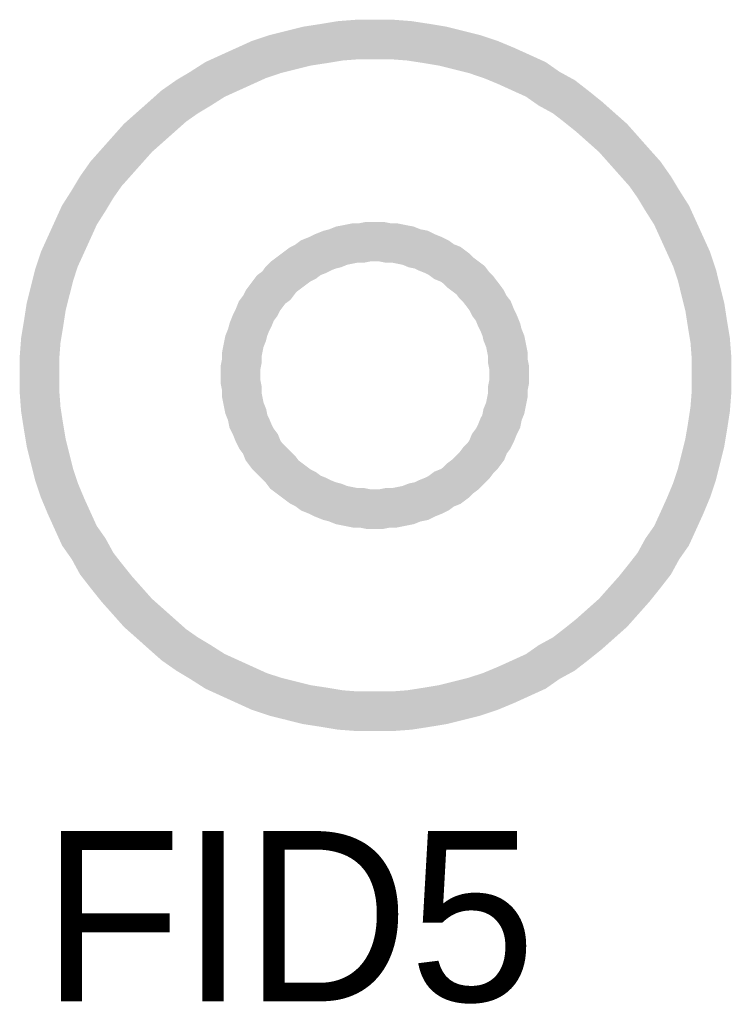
# Model space of a CAD drawing. Header units: inches. Extents: x 0 to 17, y 0 to 11.
# Tile 10 of 14: x 5.6 to 5.8, y 8.5 to 8.8. Entities that reach past the tile are written whole.
import ezdxf

# ---------------------------------------------------------------- set-up
doc = ezdxf.new("R2010")
doc.units = ezdxf.units.IN
doc.header["$MEASUREMENT"] = 0
doc.layers.add('Sheet', color=255, linetype='Continuous')

msp = doc.modelspace()

# ---------------------------------------------------------------- linework, layer by layer
at = {"layer": 'Sheet'}
for points in [[(5.60033, 8.70001, 0.0118, 0.0118, 0), (5.60033, 8.70516, 0.0118, 0.0118, 0), (5.60072, 8.71032, 0.0118, 0.0118, 0), (5.60152, 8.71507, 0.0118, 0.0118, 0), (5.60231, 8.72023, 0.0118, 0.0118, 0), (5.6035, 8.72499, 0.0118, 0.0118, 0), (5.60469, 8.72974, 0.0118, 0.0118, 0), (5.60627, 8.7345, 0.0118, 0.0118, 0), (5.60826, 8.73886, 0.0118, 0.0118, 0), (5.61024, 8.74322, 0.0118, 0.0118, 0), (5.61222, 8.74759, 0.0118, 0.0118, 0), (5.615, 8.75195, 0.0118, 0.0118, 0), (5.61737, 8.75591, 0.0118, 0.0118, 0), (5.62015, 8.75988, 0.0118, 0.0118, 0), (5.62332, 8.76344, 0.0118, 0.0118, 0), (5.62649, 8.76701, 0.0118, 0.0118, 0), (5.62966, 8.77058, 0.0118, 0.0118, 0), (5.63323, 8.77375, 0.0118, 0.0118, 0), (5.6368, 8.77692, 0.0118, 0.0118, 0), (5.64037, 8.7801, 0.0118, 0.0118, 0), (5.64433, 8.78287, 0.0118, 0.0118, 0), (5.6483, 8.78525, 0.0118, 0.0118, 0), (5.65266, 8.78803, 0.0118, 0.0118, 0), (5.65702, 8.79001, 0.0118, 0.0118, 0), (5.66138, 8.79199, 0.0118, 0.0118, 0), (5.66574, 8.79397, 0.0118, 0.0118, 0), (5.6705, 8.79556, 0.0118, 0.0118, 0), (5.67526, 8.79675, 0.0118, 0.0118, 0), (5.68001, 8.79794, 0.0118, 0.0118, 0), (5.68517, 8.79873, 0.0118, 0.0118, 0), (5.68993, 8.79952, 0.0118, 0.0118, 0), (5.69508, 8.79992, 0.0118, 0.0118, 0), (5.70023, 8.79992, 0.0118, 0.0118, 0)], [(5.70023, 8.79992, 0.0118, 0.0118, 0), (5.70023, 8.79992, 0.0118, 0.0118, 0)], [(5.70023, 8.79992, 0.0118, 0.0118, 0), (5.70539, 8.79992, 0.0118, 0.0118, 0), (5.71054, 8.79952, 0.0118, 0.0118, 0), (5.71569, 8.79873, 0.0118, 0.0118, 0), (5.72045, 8.79794, 0.0118, 0.0118, 0), (5.72521, 8.79675, 0.0118, 0.0118, 0), (5.72997, 8.79556, 0.0118, 0.0118, 0), (5.73472, 8.79397, 0.0118, 0.0118, 0), (5.73948, 8.79199, 0.0118, 0.0118, 0), (5.74384, 8.79001, 0.0118, 0.0118, 0), (5.7482, 8.78803, 0.0118, 0.0118, 0), (5.75217, 8.78525, 0.0118, 0.0118, 0), (5.75653, 8.78287, 0.0118, 0.0118, 0), (5.7601, 8.7801, 0.0118, 0.0118, 0), (5.76406, 8.77692, 0.0118, 0.0118, 0), (5.76763, 8.77375, 0.0118, 0.0118, 0), (5.7712, 8.77058, 0.0118, 0.0118, 0), (5.77437, 8.76701, 0.0118, 0.0118, 0), (5.77754, 8.76344, 0.0118, 0.0118, 0), (5.78071, 8.75988, 0.0118, 0.0118, 0), (5.78349, 8.75591, 0.0118, 0.0118, 0), (5.78587, 8.75195, 0.0118, 0.0118, 0), (5.78864, 8.74759, 0.0118, 0.0118, 0), (5.79063, 8.74322, 0.0118, 0.0118, 0), (5.79261, 8.73886, 0.0118, 0.0118, 0), (5.79459, 8.7345, 0.0118, 0.0118, 0), (5.79618, 8.72974, 0.0118, 0.0118, 0), (5.79736, 8.72499, 0.0118, 0.0118, 0), (5.79855, 8.72023, 0.0118, 0.0118, 0), (5.79935, 8.71507, 0.0118, 0.0118, 0), (5.80014, 8.71032, 0.0118, 0.0118, 0), (5.80054, 8.70516, 0.0118, 0.0118, 0), (5.80054, 8.70001, 0.0118, 0.0118, 0)], [(5.60033, 8.70001, 0.0039, 0.0039, 0), (5.60033, 8.70516, 0.0039, 0.0039, 0), (5.60072, 8.71032, 0.0039, 0.0039, 0), (5.60152, 8.71507, 0.0039, 0.0039, 0), (5.60231, 8.72023, 0.0039, 0.0039, 0), (5.6035, 8.72499, 0.0039, 0.0039, 0), (5.60469, 8.72974, 0.0039, 0.0039, 0), (5.60627, 8.7345, 0.0039, 0.0039, 0), (5.60826, 8.73886, 0.0039, 0.0039, 0), (5.61024, 8.74322, 0.0039, 0.0039, 0), (5.61222, 8.74759, 0.0039, 0.0039, 0), (5.615, 8.75195, 0.0039, 0.0039, 0), (5.61737, 8.75591, 0.0039, 0.0039, 0), (5.62015, 8.75988, 0.0039, 0.0039, 0), (5.62332, 8.76344, 0.0039, 0.0039, 0), (5.62649, 8.76701, 0.0039, 0.0039, 0), (5.62966, 8.77058, 0.0039, 0.0039, 0), (5.63323, 8.77375, 0.0039, 0.0039, 0), (5.6368, 8.77692, 0.0039, 0.0039, 0), (5.64037, 8.7801, 0.0039, 0.0039, 0), (5.64433, 8.78287, 0.0039, 0.0039, 0), (5.6483, 8.78525, 0.0039, 0.0039, 0), (5.65266, 8.78803, 0.0039, 0.0039, 0), (5.65702, 8.79001, 0.0039, 0.0039, 0), (5.66138, 8.79199, 0.0039, 0.0039, 0), (5.66574, 8.79397, 0.0039, 0.0039, 0), (5.6705, 8.79556, 0.0039, 0.0039, 0), (5.67526, 8.79675, 0.0039, 0.0039, 0), (5.68001, 8.79794, 0.0039, 0.0039, 0), (5.68517, 8.79873, 0.0039, 0.0039, 0), (5.68993, 8.79952, 0.0039, 0.0039, 0), (5.69508, 8.79992, 0.0039, 0.0039, 0), (5.70023, 8.79992, 0.0039, 0.0039, 0)], [(5.70023, 8.79992, 0.0039, 0.0039, 0), (5.70023, 8.79992, 0.0039, 0.0039, 0)], [(5.70023, 8.79992, 0.0039, 0.0039, 0), (5.70539, 8.79992, 0.0039, 0.0039, 0), (5.71054, 8.79952, 0.0039, 0.0039, 0), (5.71569, 8.79873, 0.0039, 0.0039, 0), (5.72045, 8.79794, 0.0039, 0.0039, 0), (5.72521, 8.79675, 0.0039, 0.0039, 0), (5.72997, 8.79556, 0.0039, 0.0039, 0), (5.73472, 8.79397, 0.0039, 0.0039, 0), (5.73948, 8.79199, 0.0039, 0.0039, 0), (5.74384, 8.79001, 0.0039, 0.0039, 0), (5.7482, 8.78803, 0.0039, 0.0039, 0), (5.75217, 8.78525, 0.0039, 0.0039, 0), (5.75653, 8.78287, 0.0039, 0.0039, 0), (5.7601, 8.7801, 0.0039, 0.0039, 0), (5.76406, 8.77692, 0.0039, 0.0039, 0), (5.76763, 8.77375, 0.0039, 0.0039, 0), (5.7712, 8.77058, 0.0039, 0.0039, 0), (5.77437, 8.76701, 0.0039, 0.0039, 0), (5.77754, 8.76344, 0.0039, 0.0039, 0), (5.78071, 8.75988, 0.0039, 0.0039, 0), (5.78349, 8.75591, 0.0039, 0.0039, 0), (5.78587, 8.75195, 0.0039, 0.0039, 0), (5.78864, 8.74759, 0.0039, 0.0039, 0), (5.79063, 8.74322, 0.0039, 0.0039, 0), (5.79261, 8.73886, 0.0039, 0.0039, 0), (5.79459, 8.7345, 0.0039, 0.0039, 0), (5.79618, 8.72974, 0.0039, 0.0039, 0), (5.79736, 8.72499, 0.0039, 0.0039, 0), (5.79855, 8.72023, 0.0039, 0.0039, 0), (5.79935, 8.71507, 0.0039, 0.0039, 0), (5.80014, 8.71032, 0.0039, 0.0039, 0), (5.80054, 8.70516, 0.0039, 0.0039, 0), (5.80054, 8.70001, 0.0039, 0.0039, 0)], [(5.66019, 8.70001, 0.0118, 0.0118, 0), (5.66019, 8.70199, 0.0118, 0.0118, 0), (5.66059, 8.70397, 0.0118, 0.0118, 0), (5.66059, 8.70595, 0.0118, 0.0118, 0), (5.66098, 8.70794, 0.0118, 0.0118, 0), (5.66138, 8.70992, 0.0118, 0.0118, 0), (5.66217, 8.7119, 0.0118, 0.0118, 0), (5.66257, 8.71349, 0.0118, 0.0118, 0), (5.66336, 8.71547, 0.0118, 0.0118, 0), (5.66416, 8.71706, 0.0118, 0.0118, 0), (5.66495, 8.71904, 0.0118, 0.0118, 0), (5.66614, 8.72062, 0.0118, 0.0118, 0), (5.66693, 8.72221, 0.0118, 0.0118, 0), (5.66812, 8.7238, 0.0118, 0.0118, 0), (5.66931, 8.72538, 0.0118, 0.0118, 0), (5.6709, 8.72657, 0.0118, 0.0118, 0), (5.67208, 8.72816, 0.0118, 0.0118, 0), (5.67327, 8.72935, 0.0118, 0.0118, 0), (5.67486, 8.73054, 0.0118, 0.0118, 0), (5.67645, 8.73173, 0.0118, 0.0118, 0), (5.67803, 8.73292, 0.0118, 0.0118, 0), (5.67962, 8.73371, 0.0118, 0.0118, 0), (5.6812, 8.7349, 0.0118, 0.0118, 0), (5.68319, 8.73569, 0.0118, 0.0118, 0), (5.68477, 8.73648, 0.0118, 0.0118, 0), (5.68675, 8.73728, 0.0118, 0.0118, 0), (5.68834, 8.73767, 0.0118, 0.0118, 0), (5.69032, 8.73847, 0.0118, 0.0118, 0), (5.6923, 8.73886, 0.0118, 0.0118, 0), (5.69429, 8.73926, 0.0118, 0.0118, 0), (5.69627, 8.73926, 0.0118, 0.0118, 0), (5.69825, 8.73966, 0.0118, 0.0118, 0), (5.70023, 8.73966, 0.0118, 0.0118, 0)], [(5.70023, 8.73966, 0.0118, 0.0118, 0), (5.70023, 8.73966, 0.0118, 0.0118, 0)], [(5.70023, 8.73966, 0.0118, 0.0118, 0), (5.70222, 8.73966, 0.0118, 0.0118, 0), (5.7042, 8.73926, 0.0118, 0.0118, 0), (5.70618, 8.73926, 0.0118, 0.0118, 0), (5.70816, 8.73886, 0.0118, 0.0118, 0), (5.71014, 8.73847, 0.0118, 0.0118, 0), (5.71213, 8.73767, 0.0118, 0.0118, 0), (5.71411, 8.73728, 0.0118, 0.0118, 0), (5.71569, 8.73648, 0.0118, 0.0118, 0), (5.71768, 8.73569, 0.0118, 0.0118, 0), (5.71926, 8.7349, 0.0118, 0.0118, 0), (5.72085, 8.73371, 0.0118, 0.0118, 0), (5.72283, 8.73292, 0.0118, 0.0118, 0), (5.72442, 8.73173, 0.0118, 0.0118, 0), (5.72561, 8.73054, 0.0118, 0.0118, 0), (5.72719, 8.72935, 0.0118, 0.0118, 0), (5.72878, 8.72816, 0.0118, 0.0118, 0), (5.72997, 8.72657, 0.0118, 0.0118, 0), (5.73116, 8.72538, 0.0118, 0.0118, 0), (5.73235, 8.7238, 0.0118, 0.0118, 0), (5.73354, 8.72221, 0.0118, 0.0118, 0), (5.73433, 8.72062, 0.0118, 0.0118, 0), (5.73552, 8.71904, 0.0118, 0.0118, 0), (5.73631, 8.71706, 0.0118, 0.0118, 0), (5.7371, 8.71547, 0.0118, 0.0118, 0), (5.7379, 8.71349, 0.0118, 0.0118, 0), (5.73829, 8.7119, 0.0118, 0.0118, 0), (5.73909, 8.70992, 0.0118, 0.0118, 0), (5.73948, 8.70794, 0.0118, 0.0118, 0), (5.73988, 8.70595, 0.0118, 0.0118, 0), (5.73988, 8.70397, 0.0118, 0.0118, 0), (5.74028, 8.70199, 0.0118, 0.0118, 0), (5.74028, 8.70001, 0.0118, 0.0118, 0)], [(5.66019, 8.70001, 0.0039, 0.0039, 0), (5.66019, 8.70199, 0.0039, 0.0039, 0), (5.66059, 8.70397, 0.0039, 0.0039, 0), (5.66059, 8.70595, 0.0039, 0.0039, 0), (5.66098, 8.70794, 0.0039, 0.0039, 0), (5.66138, 8.70992, 0.0039, 0.0039, 0), (5.66217, 8.7119, 0.0039, 0.0039, 0), (5.66257, 8.71349, 0.0039, 0.0039, 0), (5.66336, 8.71547, 0.0039, 0.0039, 0), (5.66416, 8.71706, 0.0039, 0.0039, 0), (5.66495, 8.71904, 0.0039, 0.0039, 0), (5.66614, 8.72062, 0.0039, 0.0039, 0), (5.66693, 8.72221, 0.0039, 0.0039, 0), (5.66812, 8.7238, 0.0039, 0.0039, 0), (5.66931, 8.72538, 0.0039, 0.0039, 0), (5.6709, 8.72657, 0.0039, 0.0039, 0), (5.67208, 8.72816, 0.0039, 0.0039, 0), (5.67327, 8.72935, 0.0039, 0.0039, 0), (5.67486, 8.73054, 0.0039, 0.0039, 0), (5.67645, 8.73173, 0.0039, 0.0039, 0), (5.67803, 8.73292, 0.0039, 0.0039, 0), (5.67962, 8.73371, 0.0039, 0.0039, 0), (5.6812, 8.7349, 0.0039, 0.0039, 0), (5.68319, 8.73569, 0.0039, 0.0039, 0), (5.68477, 8.73648, 0.0039, 0.0039, 0), (5.68675, 8.73728, 0.0039, 0.0039, 0), (5.68834, 8.73767, 0.0039, 0.0039, 0), (5.69032, 8.73847, 0.0039, 0.0039, 0), (5.6923, 8.73886, 0.0039, 0.0039, 0), (5.69429, 8.73926, 0.0039, 0.0039, 0), (5.69627, 8.73926, 0.0039, 0.0039, 0), (5.69825, 8.73966, 0.0039, 0.0039, 0), (5.70023, 8.73966, 0.0039, 0.0039, 0)], [(5.70023, 8.73966, 0.0039, 0.0039, 0), (5.70023, 8.73966, 0.0039, 0.0039, 0)], [(5.70023, 8.73966, 0.0039, 0.0039, 0), (5.70222, 8.73966, 0.0039, 0.0039, 0), (5.7042, 8.73926, 0.0039, 0.0039, 0), (5.70618, 8.73926, 0.0039, 0.0039, 0), (5.70816, 8.73886, 0.0039, 0.0039, 0), (5.71014, 8.73847, 0.0039, 0.0039, 0), (5.71213, 8.73767, 0.0039, 0.0039, 0), (5.71411, 8.73728, 0.0039, 0.0039, 0), (5.71569, 8.73648, 0.0039, 0.0039, 0), (5.71768, 8.73569, 0.0039, 0.0039, 0), (5.71926, 8.7349, 0.0039, 0.0039, 0), (5.72085, 8.73371, 0.0039, 0.0039, 0), (5.72283, 8.73292, 0.0039, 0.0039, 0), (5.72442, 8.73173, 0.0039, 0.0039, 0), (5.72561, 8.73054, 0.0039, 0.0039, 0), (5.72719, 8.72935, 0.0039, 0.0039, 0), (5.72878, 8.72816, 0.0039, 0.0039, 0), (5.72997, 8.72657, 0.0039, 0.0039, 0), (5.73116, 8.72538, 0.0039, 0.0039, 0), (5.73235, 8.7238, 0.0039, 0.0039, 0), (5.73354, 8.72221, 0.0039, 0.0039, 0), (5.73433, 8.72062, 0.0039, 0.0039, 0), (5.73552, 8.71904, 0.0039, 0.0039, 0), (5.73631, 8.71706, 0.0039, 0.0039, 0), (5.7371, 8.71547, 0.0039, 0.0039, 0), (5.7379, 8.71349, 0.0039, 0.0039, 0), (5.73829, 8.7119, 0.0039, 0.0039, 0), (5.73909, 8.70992, 0.0039, 0.0039, 0), (5.73948, 8.70794, 0.0039, 0.0039, 0), (5.73988, 8.70595, 0.0039, 0.0039, 0), (5.73988, 8.70397, 0.0039, 0.0039, 0), (5.74028, 8.70199, 0.0039, 0.0039, 0), (5.74028, 8.70001, 0.0039, 0.0039, 0)], [(5.70023, 8.5997, 0.0118, 0.0118, 0), (5.69508, 8.5997, 0.0118, 0.0118, 0), (5.68993, 8.60009, 0.0118, 0.0118, 0), (5.68517, 8.60089, 0.0118, 0.0118, 0), (5.68001, 8.60168, 0.0118, 0.0118, 0), (5.67526, 8.60287, 0.0118, 0.0118, 0), (5.6705, 8.60406, 0.0118, 0.0118, 0), (5.66574, 8.60564, 0.0118, 0.0118, 0), (5.66138, 8.60763, 0.0118, 0.0118, 0), (5.65702, 8.60961, 0.0118, 0.0118, 0), (5.65266, 8.61159, 0.0118, 0.0118, 0), (5.6483, 8.61437, 0.0118, 0.0118, 0), (5.64433, 8.61675, 0.0118, 0.0118, 0), (5.64037, 8.61952, 0.0118, 0.0118, 0), (5.6368, 8.62269, 0.0118, 0.0118, 0), (5.63323, 8.62587, 0.0118, 0.0118, 0), (5.62966, 8.62904, 0.0118, 0.0118, 0), (5.62649, 8.63261, 0.0118, 0.0118, 0), (5.62332, 8.63617, 0.0118, 0.0118, 0), (5.62015, 8.64014, 0.0118, 0.0118, 0), (5.61737, 8.64371, 0.0118, 0.0118, 0), (5.615, 8.64807, 0.0118, 0.0118, 0), (5.61222, 8.65203, 0.0118, 0.0118, 0), (5.61024, 8.65639, 0.0118, 0.0118, 0), (5.60826, 8.66076, 0.0118, 0.0118, 0), (5.60627, 8.66551, 0.0118, 0.0118, 0), (5.60469, 8.67027, 0.0118, 0.0118, 0), (5.6035, 8.67503, 0.0118, 0.0118, 0), (5.60231, 8.67979, 0.0118, 0.0118, 0), (5.60152, 8.68454, 0.0118, 0.0118, 0), (5.60072, 8.6897, 0.0118, 0.0118, 0), (5.60033, 8.69485, 0.0118, 0.0118, 0), (5.60033, 8.70001, 0.0118, 0.0118, 0)], [(5.60033, 8.70001, 0.0118, 0.0118, 0), (5.60033, 8.70001, 0.0118, 0.0118, 0)], [(5.70023, 8.65996, 0.0118, 0.0118, 0), (5.69825, 8.65996, 0.0118, 0.0118, 0), (5.69627, 8.66036, 0.0118, 0.0118, 0), (5.69429, 8.66036, 0.0118, 0.0118, 0), (5.6923, 8.66076, 0.0118, 0.0118, 0), (5.69032, 8.66115, 0.0118, 0.0118, 0), (5.68834, 8.66194, 0.0118, 0.0118, 0), (5.68675, 8.66234, 0.0118, 0.0118, 0), (5.68477, 8.66313, 0.0118, 0.0118, 0), (5.68319, 8.66393, 0.0118, 0.0118, 0), (5.6812, 8.66472, 0.0118, 0.0118, 0), (5.67962, 8.66591, 0.0118, 0.0118, 0), (5.67803, 8.6667, 0.0118, 0.0118, 0), (5.67645, 8.66789, 0.0118, 0.0118, 0), (5.67486, 8.66908, 0.0118, 0.0118, 0), (5.67327, 8.67027, 0.0118, 0.0118, 0), (5.67208, 8.67186, 0.0118, 0.0118, 0), (5.6709, 8.67305, 0.0118, 0.0118, 0), (5.66931, 8.67463, 0.0118, 0.0118, 0), (5.66812, 8.67582, 0.0118, 0.0118, 0), (5.66693, 8.67741, 0.0118, 0.0118, 0), (5.66614, 8.67939, 0.0118, 0.0118, 0), (5.66495, 8.68098, 0.0118, 0.0118, 0), (5.66416, 8.68256, 0.0118, 0.0118, 0), (5.66336, 8.68454, 0.0118, 0.0118, 0), (5.66257, 8.68613, 0.0118, 0.0118, 0), (5.66217, 8.68811, 0.0118, 0.0118, 0), (5.66138, 8.6901, 0.0118, 0.0118, 0), (5.66098, 8.69208, 0.0118, 0.0118, 0), (5.66059, 8.69406, 0.0118, 0.0118, 0), (5.66059, 8.69604, 0.0118, 0.0118, 0), (5.66019, 8.69802, 0.0118, 0.0118, 0), (5.66019, 8.70001, 0.0118, 0.0118, 0)], [(5.66019, 8.70001, 0.0118, 0.0118, 0), (5.66019, 8.70001, 0.0118, 0.0118, 0)], [(5.80054, 8.70001, 0.0118, 0.0118, 0), (5.80054, 8.69485, 0.0118, 0.0118, 0), (5.80014, 8.6897, 0.0118, 0.0118, 0), (5.79935, 8.68454, 0.0118, 0.0118, 0), (5.79855, 8.67979, 0.0118, 0.0118, 0), (5.79736, 8.67503, 0.0118, 0.0118, 0), (5.79618, 8.67027, 0.0118, 0.0118, 0), (5.79459, 8.66551, 0.0118, 0.0118, 0), (5.79261, 8.66076, 0.0118, 0.0118, 0), (5.79063, 8.65639, 0.0118, 0.0118, 0), (5.78864, 8.65203, 0.0118, 0.0118, 0), (5.78587, 8.64807, 0.0118, 0.0118, 0), (5.78349, 8.64371, 0.0118, 0.0118, 0), (5.78071, 8.64014, 0.0118, 0.0118, 0), (5.77754, 8.63617, 0.0118, 0.0118, 0), (5.77437, 8.63261, 0.0118, 0.0118, 0), (5.7712, 8.62904, 0.0118, 0.0118, 0), (5.76763, 8.62587, 0.0118, 0.0118, 0), (5.76406, 8.62269, 0.0118, 0.0118, 0), (5.7601, 8.61952, 0.0118, 0.0118, 0), (5.75653, 8.61675, 0.0118, 0.0118, 0), (5.75217, 8.61437, 0.0118, 0.0118, 0), (5.7482, 8.61159, 0.0118, 0.0118, 0), (5.74384, 8.60961, 0.0118, 0.0118, 0), (5.73948, 8.60763, 0.0118, 0.0118, 0), (5.73472, 8.60564, 0.0118, 0.0118, 0), (5.72997, 8.60406, 0.0118, 0.0118, 0), (5.72521, 8.60287, 0.0118, 0.0118, 0), (5.72045, 8.60168, 0.0118, 0.0118, 0), (5.71569, 8.60089, 0.0118, 0.0118, 0), (5.71054, 8.60009, 0.0118, 0.0118, 0), (5.70539, 8.5997, 0.0118, 0.0118, 0), (5.70023, 8.5997, 0.0118, 0.0118, 0)], [(5.74028, 8.70001, 0.0118, 0.0118, 0), (5.74028, 8.69802, 0.0118, 0.0118, 0), (5.73988, 8.69604, 0.0118, 0.0118, 0), (5.73988, 8.69406, 0.0118, 0.0118, 0), (5.73948, 8.69208, 0.0118, 0.0118, 0), (5.73909, 8.6901, 0.0118, 0.0118, 0), (5.73829, 8.68811, 0.0118, 0.0118, 0), (5.7379, 8.68613, 0.0118, 0.0118, 0), (5.7371, 8.68454, 0.0118, 0.0118, 0), (5.73631, 8.68256, 0.0118, 0.0118, 0), (5.73552, 8.68098, 0.0118, 0.0118, 0), (5.73433, 8.67939, 0.0118, 0.0118, 0), (5.73354, 8.67741, 0.0118, 0.0118, 0), (5.73235, 8.67582, 0.0118, 0.0118, 0), (5.73116, 8.67463, 0.0118, 0.0118, 0), (5.72997, 8.67305, 0.0118, 0.0118, 0), (5.72878, 8.67186, 0.0118, 0.0118, 0), (5.72719, 8.67027, 0.0118, 0.0118, 0), (5.72561, 8.66908, 0.0118, 0.0118, 0), (5.72442, 8.66789, 0.0118, 0.0118, 0), (5.72283, 8.6667, 0.0118, 0.0118, 0), (5.72085, 8.66591, 0.0118, 0.0118, 0), (5.71926, 8.66472, 0.0118, 0.0118, 0), (5.71768, 8.66393, 0.0118, 0.0118, 0), (5.71569, 8.66313, 0.0118, 0.0118, 0), (5.71411, 8.66234, 0.0118, 0.0118, 0), (5.71213, 8.66194, 0.0118, 0.0118, 0), (5.71014, 8.66115, 0.0118, 0.0118, 0), (5.70816, 8.66076, 0.0118, 0.0118, 0), (5.70618, 8.66036, 0.0118, 0.0118, 0), (5.7042, 8.66036, 0.0118, 0.0118, 0), (5.70222, 8.65996, 0.0118, 0.0118, 0), (5.70023, 8.65996, 0.0118, 0.0118, 0)], [(5.74028, 8.70001, 0.0118, 0.0118, 0), (5.74028, 8.70001, 0.0118, 0.0118, 0), (5.74028, 8.70001, 0.0118, 0.0118, 0), (5.74028, 8.70001, 0.0118, 0.0118, 0), (5.74028, 8.70001, 0.0118, 0.0118, 0), (5.74028, 8.70001, 0.0118, 0.0118, 0), (5.74028, 8.70001, 0.0118, 0.0118, 0), (5.74028, 8.70001, 0.0118, 0.0118, 0), (5.74028, 8.70001, 0.0118, 0.0118, 0), (5.74028, 8.70001, 0.0118, 0.0118, 0), (5.74028, 8.70001, 0.0118, 0.0118, 0), (5.74028, 8.70001, 0.0118, 0.0118, 0), (5.74028, 8.70001, 0.0118, 0.0118, 0), (5.74028, 8.70001, 0.0118, 0.0118, 0), (5.74028, 8.70001, 0.0118, 0.0118, 0), (5.74028, 8.70001, 0.0118, 0.0118, 0), (5.74028, 8.70001, 0.0118, 0.0118, 0), (5.74028, 8.70001, 0.0118, 0.0118, 0), (5.74028, 8.70001, 0.0118, 0.0118, 0), (5.74028, 8.70001, 0.0118, 0.0118, 0), (5.74028, 8.70001, 0.0118, 0.0118, 0), (5.74028, 8.70001, 0.0118, 0.0118, 0), (5.74028, 8.70001, 0.0118, 0.0118, 0), (5.74028, 8.70001, 0.0118, 0.0118, 0), (5.74028, 8.70001, 0.0118, 0.0118, 0), (5.74028, 8.70001, 0.0118, 0.0118, 0), (5.74028, 8.70001, 0.0118, 0.0118, 0), (5.74028, 8.70001, 0.0118, 0.0118, 0), (5.74028, 8.70001, 0.0118, 0.0118, 0), (5.74028, 8.70001, 0.0118, 0.0118, 0), (5.74028, 8.70001, 0.0118, 0.0118, 0), (5.74028, 8.70001, 0.0118, 0.0118, 0), (5.74028, 8.70001, 0.0118, 0.0118, 0)], [(5.74028, 8.70001, 0.0118, 0.0118, 0), (5.74028, 8.70001, 0.0118, 0.0118, 0)], [(5.80054, 8.70001, 0.0118, 0.0118, 0), (5.80054, 8.70001, 0.0118, 0.0118, 0), (5.80054, 8.70001, 0.0118, 0.0118, 0), (5.80054, 8.70001, 0.0118, 0.0118, 0), (5.80054, 8.70001, 0.0118, 0.0118, 0), (5.80054, 8.70001, 0.0118, 0.0118, 0), (5.80054, 8.70001, 0.0118, 0.0118, 0), (5.80054, 8.70001, 0.0118, 0.0118, 0), (5.80054, 8.70001, 0.0118, 0.0118, 0), (5.80054, 8.70001, 0.0118, 0.0118, 0), (5.80054, 8.70001, 0.0118, 0.0118, 0), (5.80054, 8.70001, 0.0118, 0.0118, 0), (5.80054, 8.70001, 0.0118, 0.0118, 0), (5.80054, 8.70001, 0.0118, 0.0118, 0), (5.80054, 8.70001, 0.0118, 0.0118, 0), (5.80054, 8.70001, 0.0118, 0.0118, 0), (5.80054, 8.70001, 0.0118, 0.0118, 0), (5.80054, 8.70001, 0.0118, 0.0118, 0), (5.80054, 8.70001, 0.0118, 0.0118, 0), (5.80054, 8.70001, 0.0118, 0.0118, 0), (5.80054, 8.70001, 0.0118, 0.0118, 0), (5.80054, 8.70001, 0.0118, 0.0118, 0), (5.80054, 8.70001, 0.0118, 0.0118, 0), (5.80054, 8.70001, 0.0118, 0.0118, 0), (5.80054, 8.70001, 0.0118, 0.0118, 0), (5.80054, 8.70001, 0.0118, 0.0118, 0), (5.80054, 8.70001, 0.0118, 0.0118, 0), (5.80054, 8.70001, 0.0118, 0.0118, 0), (5.80054, 8.70001, 0.0118, 0.0118, 0), (5.80054, 8.70001, 0.0118, 0.0118, 0), (5.80054, 8.70001, 0.0118, 0.0118, 0), (5.80054, 8.70001, 0.0118, 0.0118, 0), (5.80054, 8.70001, 0.0118, 0.0118, 0)], [(5.80054, 8.70001, 0.0118, 0.0118, 0), (5.80054, 8.70001, 0.0118, 0.0118, 0)], [(5.70023, 8.5997, 0.0039, 0.0039, 0), (5.69508, 8.5997, 0.0039, 0.0039, 0), (5.68993, 8.60009, 0.0039, 0.0039, 0), (5.68517, 8.60089, 0.0039, 0.0039, 0), (5.68001, 8.60168, 0.0039, 0.0039, 0), (5.67526, 8.60287, 0.0039, 0.0039, 0), (5.6705, 8.60406, 0.0039, 0.0039, 0), (5.66574, 8.60564, 0.0039, 0.0039, 0), (5.66138, 8.60763, 0.0039, 0.0039, 0), (5.65702, 8.60961, 0.0039, 0.0039, 0), (5.65266, 8.61159, 0.0039, 0.0039, 0), (5.6483, 8.61437, 0.0039, 0.0039, 0), (5.64433, 8.61675, 0.0039, 0.0039, 0), (5.64037, 8.61952, 0.0039, 0.0039, 0), (5.6368, 8.62269, 0.0039, 0.0039, 0), (5.63323, 8.62587, 0.0039, 0.0039, 0), (5.62966, 8.62904, 0.0039, 0.0039, 0), (5.62649, 8.63261, 0.0039, 0.0039, 0), (5.62332, 8.63617, 0.0039, 0.0039, 0), (5.62015, 8.64014, 0.0039, 0.0039, 0), (5.61737, 8.64371, 0.0039, 0.0039, 0), (5.615, 8.64807, 0.0039, 0.0039, 0), (5.61222, 8.65203, 0.0039, 0.0039, 0), (5.61024, 8.65639, 0.0039, 0.0039, 0), (5.60826, 8.66076, 0.0039, 0.0039, 0), (5.60627, 8.66551, 0.0039, 0.0039, 0), (5.60469, 8.67027, 0.0039, 0.0039, 0), (5.6035, 8.67503, 0.0039, 0.0039, 0), (5.60231, 8.67979, 0.0039, 0.0039, 0), (5.60152, 8.68454, 0.0039, 0.0039, 0), (5.60072, 8.6897, 0.0039, 0.0039, 0), (5.60033, 8.69485, 0.0039, 0.0039, 0), (5.60033, 8.70001, 0.0039, 0.0039, 0)], [(5.60033, 8.70001, 0.0039, 0.0039, 0), (5.60033, 8.70001, 0.0039, 0.0039, 0)], [(5.70023, 8.65996, 0.0039, 0.0039, 0), (5.69825, 8.65996, 0.0039, 0.0039, 0), (5.69627, 8.66036, 0.0039, 0.0039, 0), (5.69429, 8.66036, 0.0039, 0.0039, 0), (5.6923, 8.66076, 0.0039, 0.0039, 0), (5.69032, 8.66115, 0.0039, 0.0039, 0), (5.68834, 8.66194, 0.0039, 0.0039, 0), (5.68675, 8.66234, 0.0039, 0.0039, 0), (5.68477, 8.66313, 0.0039, 0.0039, 0), (5.68319, 8.66393, 0.0039, 0.0039, 0), (5.6812, 8.66472, 0.0039, 0.0039, 0), (5.67962, 8.66591, 0.0039, 0.0039, 0), (5.67803, 8.6667, 0.0039, 0.0039, 0), (5.67645, 8.66789, 0.0039, 0.0039, 0), (5.67486, 8.66908, 0.0039, 0.0039, 0), (5.67327, 8.67027, 0.0039, 0.0039, 0), (5.67208, 8.67186, 0.0039, 0.0039, 0), (5.6709, 8.67305, 0.0039, 0.0039, 0), (5.66931, 8.67463, 0.0039, 0.0039, 0), (5.66812, 8.67582, 0.0039, 0.0039, 0), (5.66693, 8.67741, 0.0039, 0.0039, 0), (5.66614, 8.67939, 0.0039, 0.0039, 0), (5.66495, 8.68098, 0.0039, 0.0039, 0), (5.66416, 8.68256, 0.0039, 0.0039, 0), (5.66336, 8.68454, 0.0039, 0.0039, 0), (5.66257, 8.68613, 0.0039, 0.0039, 0), (5.66217, 8.68811, 0.0039, 0.0039, 0), (5.66138, 8.6901, 0.0039, 0.0039, 0), (5.66098, 8.69208, 0.0039, 0.0039, 0), (5.66059, 8.69406, 0.0039, 0.0039, 0), (5.66059, 8.69604, 0.0039, 0.0039, 0), (5.66019, 8.69802, 0.0039, 0.0039, 0), (5.66019, 8.70001, 0.0039, 0.0039, 0)], [(5.66019, 8.70001, 0.0039, 0.0039, 0), (5.66019, 8.70001, 0.0039, 0.0039, 0)], [(5.80054, 8.70001, 0.0039, 0.0039, 0), (5.80054, 8.69485, 0.0039, 0.0039, 0), (5.80014, 8.6897, 0.0039, 0.0039, 0), (5.79935, 8.68454, 0.0039, 0.0039, 0), (5.79855, 8.67979, 0.0039, 0.0039, 0), (5.79736, 8.67503, 0.0039, 0.0039, 0), (5.79618, 8.67027, 0.0039, 0.0039, 0), (5.79459, 8.66551, 0.0039, 0.0039, 0), (5.79261, 8.66076, 0.0039, 0.0039, 0), (5.79063, 8.65639, 0.0039, 0.0039, 0), (5.78864, 8.65203, 0.0039, 0.0039, 0), (5.78587, 8.64807, 0.0039, 0.0039, 0), (5.78349, 8.64371, 0.0039, 0.0039, 0), (5.78071, 8.64014, 0.0039, 0.0039, 0), (5.77754, 8.63617, 0.0039, 0.0039, 0), (5.77437, 8.63261, 0.0039, 0.0039, 0), (5.7712, 8.62904, 0.0039, 0.0039, 0), (5.76763, 8.62587, 0.0039, 0.0039, 0), (5.76406, 8.62269, 0.0039, 0.0039, 0), (5.7601, 8.61952, 0.0039, 0.0039, 0), (5.75653, 8.61675, 0.0039, 0.0039, 0), (5.75217, 8.61437, 0.0039, 0.0039, 0), (5.7482, 8.61159, 0.0039, 0.0039, 0), (5.74384, 8.60961, 0.0039, 0.0039, 0), (5.73948, 8.60763, 0.0039, 0.0039, 0), (5.73472, 8.60564, 0.0039, 0.0039, 0), (5.72997, 8.60406, 0.0039, 0.0039, 0), (5.72521, 8.60287, 0.0039, 0.0039, 0), (5.72045, 8.60168, 0.0039, 0.0039, 0), (5.71569, 8.60089, 0.0039, 0.0039, 0), (5.71054, 8.60009, 0.0039, 0.0039, 0), (5.70539, 8.5997, 0.0039, 0.0039, 0), (5.70023, 8.5997, 0.0039, 0.0039, 0)], [(5.74028, 8.70001, 0.0039, 0.0039, 0), (5.74028, 8.69802, 0.0039, 0.0039, 0), (5.73988, 8.69604, 0.0039, 0.0039, 0), (5.73988, 8.69406, 0.0039, 0.0039, 0), (5.73948, 8.69208, 0.0039, 0.0039, 0), (5.73909, 8.6901, 0.0039, 0.0039, 0), (5.73829, 8.68811, 0.0039, 0.0039, 0), (5.7379, 8.68613, 0.0039, 0.0039, 0), (5.7371, 8.68454, 0.0039, 0.0039, 0), (5.73631, 8.68256, 0.0039, 0.0039, 0), (5.73552, 8.68098, 0.0039, 0.0039, 0), (5.73433, 8.67939, 0.0039, 0.0039, 0), (5.73354, 8.67741, 0.0039, 0.0039, 0), (5.73235, 8.67582, 0.0039, 0.0039, 0), (5.73116, 8.67463, 0.0039, 0.0039, 0), (5.72997, 8.67305, 0.0039, 0.0039, 0), (5.72878, 8.67186, 0.0039, 0.0039, 0), (5.72719, 8.67027, 0.0039, 0.0039, 0), (5.72561, 8.66908, 0.0039, 0.0039, 0), (5.72442, 8.66789, 0.0039, 0.0039, 0), (5.72283, 8.6667, 0.0039, 0.0039, 0), (5.72085, 8.66591, 0.0039, 0.0039, 0), (5.71926, 8.66472, 0.0039, 0.0039, 0), (5.71768, 8.66393, 0.0039, 0.0039, 0), (5.71569, 8.66313, 0.0039, 0.0039, 0), (5.71411, 8.66234, 0.0039, 0.0039, 0), (5.71213, 8.66194, 0.0039, 0.0039, 0), (5.71014, 8.66115, 0.0039, 0.0039, 0), (5.70816, 8.66076, 0.0039, 0.0039, 0), (5.70618, 8.66036, 0.0039, 0.0039, 0), (5.7042, 8.66036, 0.0039, 0.0039, 0), (5.70222, 8.65996, 0.0039, 0.0039, 0), (5.70023, 8.65996, 0.0039, 0.0039, 0)], [(5.74028, 8.70001, 0.0039, 0.0039, 0), (5.74028, 8.70001, 0.0039, 0.0039, 0), (5.74028, 8.70001, 0.0039, 0.0039, 0), (5.74028, 8.70001, 0.0039, 0.0039, 0), (5.74028, 8.70001, 0.0039, 0.0039, 0), (5.74028, 8.70001, 0.0039, 0.0039, 0), (5.74028, 8.70001, 0.0039, 0.0039, 0), (5.74028, 8.70001, 0.0039, 0.0039, 0), (5.74028, 8.70001, 0.0039, 0.0039, 0), (5.74028, 8.70001, 0.0039, 0.0039, 0), (5.74028, 8.70001, 0.0039, 0.0039, 0), (5.74028, 8.70001, 0.0039, 0.0039, 0), (5.74028, 8.70001, 0.0039, 0.0039, 0), (5.74028, 8.70001, 0.0039, 0.0039, 0), (5.74028, 8.70001, 0.0039, 0.0039, 0), (5.74028, 8.70001, 0.0039, 0.0039, 0), (5.74028, 8.70001, 0.0039, 0.0039, 0), (5.74028, 8.70001, 0.0039, 0.0039, 0), (5.74028, 8.70001, 0.0039, 0.0039, 0), (5.74028, 8.70001, 0.0039, 0.0039, 0), (5.74028, 8.70001, 0.0039, 0.0039, 0), (5.74028, 8.70001, 0.0039, 0.0039, 0), (5.74028, 8.70001, 0.0039, 0.0039, 0), (5.74028, 8.70001, 0.0039, 0.0039, 0), (5.74028, 8.70001, 0.0039, 0.0039, 0), (5.74028, 8.70001, 0.0039, 0.0039, 0), (5.74028, 8.70001, 0.0039, 0.0039, 0), (5.74028, 8.70001, 0.0039, 0.0039, 0), (5.74028, 8.70001, 0.0039, 0.0039, 0), (5.74028, 8.70001, 0.0039, 0.0039, 0), (5.74028, 8.70001, 0.0039, 0.0039, 0), (5.74028, 8.70001, 0.0039, 0.0039, 0), (5.74028, 8.70001, 0.0039, 0.0039, 0)], [(5.74028, 8.70001, 0.0039, 0.0039, 0), (5.74028, 8.70001, 0.0039, 0.0039, 0)], [(5.80054, 8.70001, 0.0039, 0.0039, 0), (5.80054, 8.70001, 0.0039, 0.0039, 0), (5.80054, 8.70001, 0.0039, 0.0039, 0), (5.80054, 8.70001, 0.0039, 0.0039, 0), (5.80054, 8.70001, 0.0039, 0.0039, 0), (5.80054, 8.70001, 0.0039, 0.0039, 0), (5.80054, 8.70001, 0.0039, 0.0039, 0), (5.80054, 8.70001, 0.0039, 0.0039, 0), (5.80054, 8.70001, 0.0039, 0.0039, 0), (5.80054, 8.70001, 0.0039, 0.0039, 0), (5.80054, 8.70001, 0.0039, 0.0039, 0), (5.80054, 8.70001, 0.0039, 0.0039, 0), (5.80054, 8.70001, 0.0039, 0.0039, 0), (5.80054, 8.70001, 0.0039, 0.0039, 0), (5.80054, 8.70001, 0.0039, 0.0039, 0), (5.80054, 8.70001, 0.0039, 0.0039, 0), (5.80054, 8.70001, 0.0039, 0.0039, 0), (5.80054, 8.70001, 0.0039, 0.0039, 0), (5.80054, 8.70001, 0.0039, 0.0039, 0), (5.80054, 8.70001, 0.0039, 0.0039, 0), (5.80054, 8.70001, 0.0039, 0.0039, 0), (5.80054, 8.70001, 0.0039, 0.0039, 0), (5.80054, 8.70001, 0.0039, 0.0039, 0), (5.80054, 8.70001, 0.0039, 0.0039, 0), (5.80054, 8.70001, 0.0039, 0.0039, 0), (5.80054, 8.70001, 0.0039, 0.0039, 0), (5.80054, 8.70001, 0.0039, 0.0039, 0), (5.80054, 8.70001, 0.0039, 0.0039, 0), (5.80054, 8.70001, 0.0039, 0.0039, 0), (5.80054, 8.70001, 0.0039, 0.0039, 0), (5.80054, 8.70001, 0.0039, 0.0039, 0), (5.80054, 8.70001, 0.0039, 0.0039, 0), (5.80054, 8.70001, 0.0039, 0.0039, 0)], [(5.80054, 8.70001, 0.0039, 0.0039, 0), (5.80054, 8.70001, 0.0039, 0.0039, 0)]]:
    msp.add_lwpolyline(points, format="xyseb", dxfattribs=at)

# ---------------------------------------------------------------- texts
msp.add_text('FID5', height=0.05075, dxfattribs=at).set_placement((5.60112, 8.51326))

doc.saveas('drawing.dxf')
